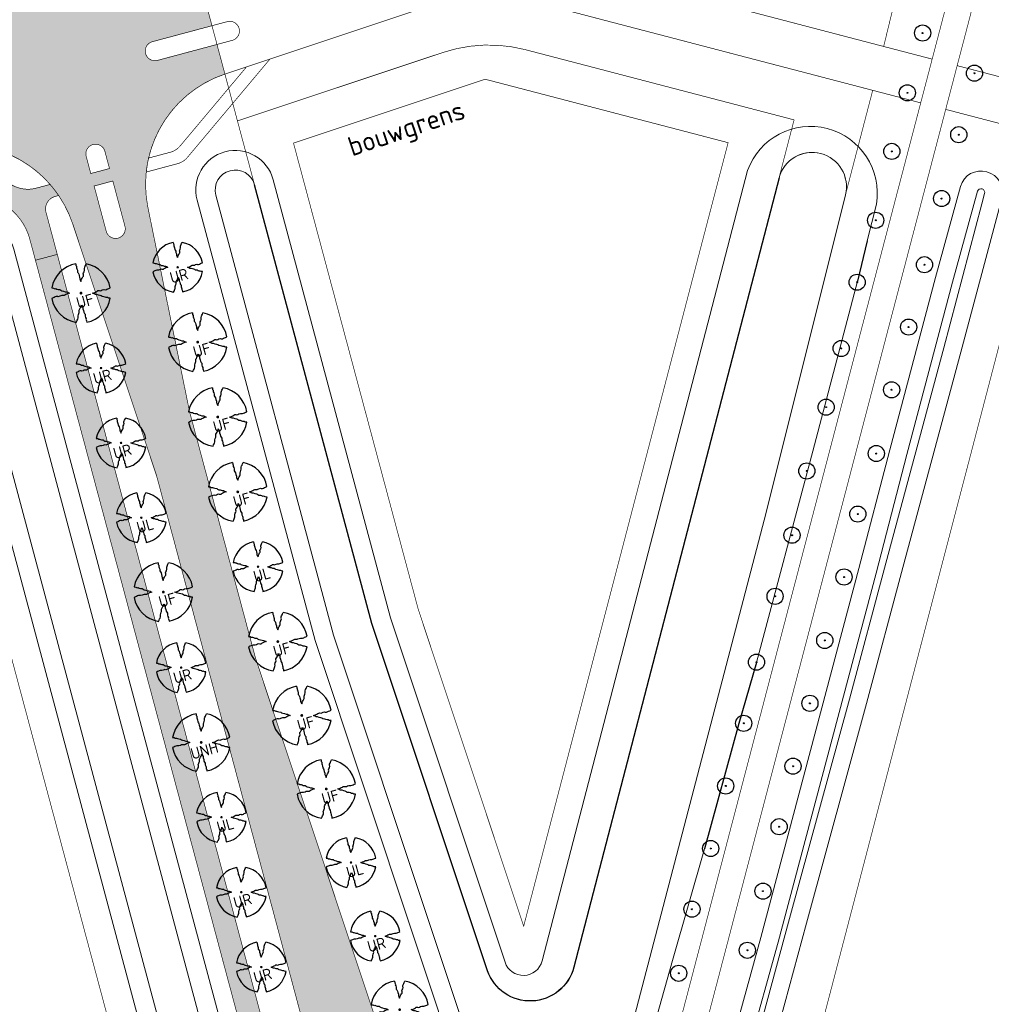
# Model space of a CAD drawing. Header units: metres. Extents: x 102000 to 105000, y 414600 to 420766.
# Tile 121 of 256: x 103241 to 103392, y 418505 to 418658. Entities that reach past the tile are written whole.
import ezdxf
from ezdxf.enums import TextEntityAlignment as Align

# ---------------------------------------------------------------- set-up
doc = ezdxf.new("R2010")
doc.units = ezdxf.units.M
doc.linetypes.add('DGN Style 2', pattern=[10.02903382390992, 6.017420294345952, -4.011613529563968])
doc.layers.get('0').update_dxf_attribs({"color": 8})
for name, color, linetype, lineweight in [('00-Ontwerp DKIV', 8, 'Continuous', 0), ('N-PV-KG-GRENS_BOUWVLAK', 7, 'DGN Style 2', 0), ('N-RO-WH-WATERLIJN', 150, 'Continuous', 18), ('N-WE-GR-BOOM-T35-500', 50, 'Continuous', 35), ('N-WE-GW-TALUDLIJN-G', 90, 'Continuous', 18), ('N-WE-WH-WATERLIJN-G', 150, 'Continuous', 5)]:
    doc.layers.add(name, color=color, linetype=linetype, lineweight=lineweight)
doc.layers.add('N-GV-GR-BOOM_2020-2021-S', color=7, linetype='Continuous', lineweight=25, true_color=0x1f7f00)
doc.layers.add('N-GV-GR-BOOM_2021-2022-S', color=1, linetype='Continuous', lineweight=25, true_color=0xff0000)
doc.styles.add('NLCS-ISO-ANNOTATIEF-T25', font='NLCS-ISO.ttf', dxfattribs={"height": 2.5})
doc.styles.add('NLCS-ISO-M500-T35', font='NLCS-ISO.ttf', dxfattribs={"height": 1.75})

# ---------------------------------------------------------------- blocks, each defined once
blk = doc.blocks.new('N-SGR-BOOM_1E GROOTTE')
at = {"ltscale": 0.1}
h = blk.add_hatch(color=256, dxfattribs=at)
edge = h.paths.add_edge_path()
edge.add_arc((-0.001990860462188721, 0.003386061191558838), 0.15, 0, 360)
at = {"flags": 128}
for points in [[(-0.524, 2.9575), (-0.514, 2.7865), (-0.463, 2.7055), (-0.451, 2.6245), (-0.454, 2.5555), (-0.41, 2.4485), (-0.369, 2.3205), (-0.356, 2.1315), (-0.288, 2.0405), (-0.234, 1.9285), (-0.203, 1.7705), (-0.139, 1.5935), (-0.134, 1.4535), (-0.085, 1.3455), (-0.039, 1.2505), (-0.004, 1.1785), (0.06100000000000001, 1.3985), (0.129, 1.5215), (0.191, 1.6395), (0.24, 1.7205), (0.246, 1.8335), (0.231, 1.9505), (0.258, 2.0405), (0.313, 2.1495), (0.354, 2.2995), (0.34, 2.3615), (0.339, 2.5025), (0.381, 2.6195), (0.426, 2.7135), (0.467, 2.8215), (0.53, 2.9555)], [(-2.958, 0.5175000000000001), (-2.785, 0.5075000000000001), (-2.702, 0.4585), (-2.622, 0.4455), (-2.554, 0.4515), (-2.446, 0.4055), (-2.32, 0.3645), (-2.13, 0.3505), (-2.041, 0.2835), (-1.924, 0.2255), (-1.766, 0.1955), (-1.593, 0.1345), (-1.453, 0.1295), (-1.344, 0.0805), (-1.25, 0.0355), (-1.177, -0.0015), (-1.397, -0.0655), (-1.521, -0.1335), (-1.638, -0.1955), (-1.719, -0.2455), (-1.831, -0.2495), (-1.949, -0.2355), (-2.041, -0.2625), (-2.149, -0.3165), (-2.297, -0.3585), (-2.359, -0.3455), (-2.501, -0.3465), (-2.617, -0.3875), (-2.711, -0.4315), (-2.82, -0.4705), (-2.954, -0.5355)], [(2.952, -0.5145000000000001), (2.779, -0.5045000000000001), (2.697, -0.4545), (2.618, -0.4415), (2.55, -0.4475), (2.439, -0.4015), (2.313, -0.3605), (2.125, -0.3465), (2.034, -0.2805), (1.92, -0.2245), (1.763, -0.1925), (1.588, -0.1305), (1.446, -0.1255), (1.339, -0.0775), (1.244, -0.0305), (1.172, 0.005500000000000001), (1.392, 0.0695), (1.515, 0.1365), (1.632, 0.1995), (1.712, 0.2495), (1.824, 0.2535), (1.944, 0.2385), (2.034, 0.2665), (2.142, 0.3195), (2.292, 0.3635), (2.354, 0.3495), (2.494, 0.3485), (2.612, 0.3885), (2.706, 0.4365), (2.815, 0.4755), (2.95, 0.5385)], [(-0.479, -2.9585), (-0.414, -2.8235), (-0.373, -2.7165), (-0.33, -2.6225), (-0.289, -2.5045), (-0.288, -2.3645), (-0.303, -2.3005), (-0.26, -2.1515), (-0.208, -2.0425), (-0.18, -1.9525), (-0.193, -1.8345), (-0.188, -1.7235), (-0.138, -1.6425), (-0.075, -1.5255), (-0.007, -1.4015), (0.055, -1.1805), (0.093, -1.2535), (0.137, -1.3475), (0.186, -1.4565), (0.192, -1.5955), (0.254, -1.7715), (0.284, -1.9305), (0.34, -2.0425), (0.407, -2.1335), (0.422, -2.3225), (0.463, -2.4495), (0.508, -2.5585), (0.502, -2.6255), (0.516, -2.7085), (0.5650000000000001, -2.7875), (0.5760000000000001, -2.9405)]]:
    blk.add_lwpolyline(points, dxfattribs=at)
for start, end in [(100.0002194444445, 170.1098166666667), (10.29992500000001, 79.79196666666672), (190.3241250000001, 260.8432527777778), (281.0945583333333, 350.0620888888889)]:
    blk.add_arc((-0.001990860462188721, 0.003386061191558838), 2.999994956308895, start, end)

msp = doc.modelspace()

# ---------------------------------------------------------------- hatches: boundary and pattern name
at = {"ltscale": 0.1}
h = msp.add_hatch(color=256, dxfattribs=at)
edge = h.paths.add_edge_path()
edge.add_arc((103381.204, 418655.552), 0.075, 0, 360)
h = msp.add_hatch(color=256, dxfattribs=at)
edge = h.paths.add_edge_path()
edge.add_arc((103389.237, 418649.333), 0.075, 0, 360)
h = msp.add_hatch(color=256, dxfattribs=at)
edge = h.paths.add_edge_path()
edge.add_arc((103378.844, 418646.294), 0.075, 0, 360)
h = msp.add_hatch(color=256, dxfattribs=at)
edge = h.paths.add_edge_path()
edge.add_arc((103386.804, 418639.808), 0.075, 0, 360)
h = msp.add_hatch(color=256, dxfattribs=at)
edge = h.paths.add_edge_path()
edge.add_arc((103376.434, 418637.228), 0.075, 0, 360)
h = msp.add_hatch(color=256, dxfattribs=at)
edge = h.paths.add_edge_path()
edge.add_arc((103384.15, 418629.927), 0.075, 0, 360)
h = msp.add_hatch(color=256, dxfattribs=at)
edge = h.paths.add_edge_path()
edge.add_arc((103373.937, 418626.561), 0.075, 0, 360)
h = msp.add_hatch(color=256, dxfattribs=at)
edge = h.paths.add_edge_path()
edge.add_arc((103381.488, 418619.683), 0.075, 0, 360)
h = msp.add_hatch(color=256, dxfattribs=at)
edge = h.paths.add_edge_path()
edge.add_arc((103371.065, 418616.97), 0.075, 0, 360)
h = msp.add_hatch(color=256, dxfattribs=at)
edge = h.paths.add_edge_path()
edge.add_arc((103379.035, 418610.03), 0.075, 0, 360)
h = msp.add_hatch(color=256, dxfattribs=at)
edge = h.paths.add_edge_path()
edge.add_arc((103368.594, 418606.72), 0.075, 0, 360)
h = msp.add_hatch(color=256, dxfattribs=at)
edge = h.paths.add_edge_path()
edge.add_arc((103376.404, 418600.323), 0.075, 0, 360)
h = msp.add_hatch(color=256, dxfattribs=at)
edge = h.paths.add_edge_path()
edge.add_arc((103366.262, 418597.632), 0.075, 0, 360)
h = msp.add_hatch(color=256, dxfattribs=at)
edge = h.paths.add_edge_path()
edge.add_arc((103374.029, 418590.453), 0.075, 0, 360)
h = msp.add_hatch(color=256, dxfattribs=at)
edge = h.paths.add_edge_path()
edge.add_arc((103363.267, 418587.751), 0.075, 0, 360)
h = msp.add_hatch(color=256, dxfattribs=at)
edge = h.paths.add_edge_path()
edge.add_arc((103371.165, 418581.079), 0.075, 0, 360)
h = msp.add_hatch(color=256, dxfattribs=at)
edge = h.paths.add_edge_path()
edge.add_arc((103360.975, 418577.804), 0.075, 0, 360)
h = msp.add_hatch(color=256, dxfattribs=at)
edge = h.paths.add_edge_path()
edge.add_arc((103369.037, 418571.336), 0.075, 0, 360)
h = msp.add_hatch(color=256, dxfattribs=at)
edge = h.paths.add_edge_path()
edge.add_arc((103358.356, 418568.348), 0.075, 0, 360)
h = msp.add_hatch(color=256, dxfattribs=at)
edge = h.paths.add_edge_path()
edge.add_arc((103366.049, 418561.512), 0.075, 0, 360)
h = msp.add_hatch(color=256, dxfattribs=at)
edge = h.paths.add_edge_path()
edge.add_arc((103355.474, 418558.156), 0.075, 0, 360)
h = msp.add_hatch(color=256, dxfattribs=at)
edge = h.paths.add_edge_path()
edge.add_arc((103363.751, 418551.78), 0.075, 0, 360)
h = msp.add_hatch(color=256, dxfattribs=at)
edge = h.paths.add_edge_path()
edge.add_arc((103353.494, 418548.686), 0.075, 0, 360)
h = msp.add_hatch(color=256, dxfattribs=at)
edge = h.paths.add_edge_path()
edge.add_arc((103361.134, 418542.045), 0.075, 0, 360)
h = msp.add_hatch(color=256, dxfattribs=at)
edge = h.paths.add_edge_path()
edge.add_arc((103350.711, 418538.984), 0.075, 0, 360)
h = msp.add_hatch(color=256, dxfattribs=at)
edge = h.paths.add_edge_path()
edge.add_arc((103358.977, 418532.679), 0.075, 0, 360)
h = msp.add_hatch(color=256, dxfattribs=at)
edge = h.paths.add_edge_path()
edge.add_arc((103348.386, 418529.308), 0.075, 0, 360)
h = msp.add_hatch(color=256, dxfattribs=at)
edge = h.paths.add_edge_path()
edge.add_arc((103356.48, 418522.703), 0.075, 0, 360)
h = msp.add_hatch(color=256, dxfattribs=at)
edge = h.paths.add_edge_path()
edge.add_arc((103345.477, 418519.912), 0.075, 0, 360)
h = msp.add_hatch(color=256, dxfattribs=at)
edge = h.paths.add_edge_path()
edge.add_arc((103354.059, 418513.553), 0.075, 0, 360)
h = msp.add_hatch(color=256, dxfattribs=at)
edge = h.paths.add_edge_path()
edge.add_arc((103343.427, 418509.992), 0.075, 0, 360)
at = {"layer": '00-Ontwerp DKIV', "transparency": 33554623}
h = msp.add_hatch(color=256, dxfattribs=at)
h.dxf.hatch_style = 1
edge = h.paths.add_edge_path()
edge.add_arc((103298.2239364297, 419477.8513539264), 252.0164552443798, 176.5749344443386, 189.9790041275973, ccw=False)
edge.add_line((103046.6576361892, 419492.907591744), (103056.301389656, 419652.8193898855))
edge.add_arc((103065.0630023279, 419652.79844855), 8.76163769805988, 149.2989375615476, 179.8630562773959, ccw=False)
edge.add_line((103057.5293711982, 419657.2717803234), (103041.7191091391, 419658.2227415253))
edge.add_arc((103024.502755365, 419652.9694413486), 18.00000000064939, -3.451139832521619, 16.96874591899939, ccw=False)
edge.add_line((103042.4701122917, 419651.8858892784), (103041.6379008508, 419638.0862386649))
edge.add_arc((103145.1997498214, 419631.8407649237), 103.7500000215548, 176.5488601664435, 183.9859112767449)
edge.add_line((103041.7007031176, 419624.6289804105), (103044.1366540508, 419589.6697274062))
edge.add_arc((102944.3785367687, 419582.7186098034), 99.99999999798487, -3.4511398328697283, 3.985911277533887, ccw=False)
edge.add_line((103044.1971863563, 419576.6988760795), (103037.6551040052, 419468.218691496))
edge.add_arc((103191.1263172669, 419458.9633528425), 153.7500393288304, 176.5488617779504, 189.1053011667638)
edge.add_line((103039.3136561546, 419434.6324975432), (103040.9006254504, 419424.7287544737))
edge.add_line((103040.9006254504, 419424.7287544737), (103041.5467097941, 419420.6993302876))
edge.add_line((103041.5467097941, 419420.6993302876), (103043.5399603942, 419408.2624172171))
edge.add_arc((103191.4029866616, 419431.9602644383), 149.7499999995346, 189.1052995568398, 194.985952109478)
edge.add_line((103046.746095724, 419393.2375785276), (103094.8516475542, 419213.5289813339))
edge.add_line((103094.8516475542, 419213.5289813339), (103101.3022678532, 419181.9707082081))
edge.add_arc((103083.666907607, 419178.3659795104), 18.00000000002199, -47.20717659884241, 11.55232174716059, ccw=False)
edge.add_line((103095.895196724, 419165.1573101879), (103095.9087119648, 419165.1068211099))
edge.add_line((103095.9087119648, 419165.1068211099), (103097.6368019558, 419158.6511706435))
edge.add_line((103097.6368019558, 419158.6511706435), (103097.6480606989, 419158.609111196))
edge.add_line((103097.6480606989, 419158.609111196), (103097.6510261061, 419158.5980332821))
edge.add_line((103097.6510261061, 419158.5980332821), (103099.8244820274, 419159.1798379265))
edge.add_arc((103100.2123716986, 419157.7308584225), 1.500000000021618, -75.01404788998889, 104.98659888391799, ccw=False)
edge.add_line((103100.6002450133, 419156.28187454), (103098.4267727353, 419155.7000655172))
edge.add_line((103098.4267727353, 419155.7000655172), (103098.4329879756, 419155.6768471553))
edge.add_line((103098.4329879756, 419155.6768471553), (103100.1157329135, 419149.3905928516))
edge.add_line((103100.1157329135, 419149.3905928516), (103100.1204740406, 419149.3728813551))
edge.add_arc((103095.5357731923, 419131.9665457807), 17.99999999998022, 18.419582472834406, 75.24385856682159, ccw=False)
edge.add_line((103112.6135985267, 419137.6540656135), (103125.6026156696, 419098.6521504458))
edge.add_line((103125.6026156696, 419098.6521504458), (103163.4536399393, 418957.2515383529))
edge.add_line((103163.4536399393, 418957.2515383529), (103169.9042602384, 418925.6932652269))
edge.add_arc((103152.2688999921, 418922.0885365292), 18.00000000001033, -47.2071765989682, 11.55232174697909, ccw=False)
edge.add_line((103164.4971891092, 418908.8798672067), (103164.5107043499, 418908.8293781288))
edge.add_line((103164.5107043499, 418908.8293781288), (103166.238794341, 418902.3737276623))
edge.add_line((103166.238794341, 418902.3737276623), (103166.2530184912, 418902.320590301))
edge.add_line((103166.2530184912, 418902.320590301), (103168.4264744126, 418902.9023949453))
edge.add_arc((103168.8143640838, 418901.4534154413), 1.500000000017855, -75.01404788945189, 104.9865988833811, ccw=False)
edge.add_line((103169.2022373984, 418900.0044315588), (103167.0287651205, 418899.422622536))
edge.add_line((103167.0287651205, 418899.422622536), (103167.0349803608, 418899.3994041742))
edge.add_line((103167.0349803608, 418899.3994041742), (103168.7177252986, 418893.1131498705))
edge.add_line((103168.7177252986, 418893.1131498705), (103168.7224664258, 418893.0954383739))
edge.add_arc((103164.1377655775, 418875.6891027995), 17.99999999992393, 18.4195824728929, 75.2438585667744, ccw=False)
edge.add_line((103181.2155909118, 418881.3766226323), (103194.2046080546, 418842.3747074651))
edge.add_line((103194.2046080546, 418842.3747074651), (103231.823976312, 418701.8394960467))
edge.add_line((103231.823976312, 418701.8394960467), (103238.2745966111, 418670.281222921))
edge.add_arc((103220.6392363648, 418666.6764942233), 18.00000000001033, -47.2071765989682, 11.55232174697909, ccw=False)
edge.add_line((103232.8675254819, 418653.4678249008), (103232.8810407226, 418653.4173358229))
edge.add_line((103232.8810407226, 418653.4173358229), (103234.6091307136, 418646.9616853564))
edge.add_line((103234.6091307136, 418646.9616853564), (103234.6233548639, 418646.908547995))
edge.add_line((103234.6233548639, 418646.908547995), (103236.7968107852, 418647.4903526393))
edge.add_arc((103237.1847004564, 418646.0413731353), 1.500000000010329, -75.01404789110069, 104.98659888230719, ccw=False)
edge.add_line((103237.572573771, 418644.5923892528), (103235.3991014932, 418644.01058023))
edge.add_line((103235.3991014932, 418644.01058023), (103235.4053167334, 418643.9873618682))
edge.add_line((103235.4053167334, 418643.9873618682), (103237.0880616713, 418637.7011075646))
edge.add_line((103237.0880616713, 418637.7011075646), (103237.0928027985, 418637.683396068))
edge.add_arc((103232.5081019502, 418620.2770604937), 17.99999999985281, 18.41958247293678, 75.2438585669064, ccw=False)
edge.add_line((103249.5859272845, 418625.9645803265), (103262.5749444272, 418586.9626651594))
edge.add_line((103262.5749444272, 418586.9626651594), (103290.1222633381, 418484.0537523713))
edge.add_line((103290.1222633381, 418484.0537523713), (103297.836137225, 418446.292630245))
edge.add_arc((103314.5047993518, 418407.4697220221), 42.24999999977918, 107.02271534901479, 113.23632460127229, ccw=False)
edge.add_line((103302.1360773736, 418447.8686974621), (103301.856304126, 418448.9131974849))
edge.add_line((103301.856304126, 418448.9131974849), (103300.2505772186, 418454.9079872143))
edge.add_arc((103301.6995005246, 418455.2960867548), 1.500000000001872, 14.994587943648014, 194.9948977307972, ccw=False)
edge.add_line((103303.1484259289, 418455.6841784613), (103304.7543138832, 418449.6887874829))
edge.add_line((103304.7543138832, 418449.6887874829), (103305.0272221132, 418448.669917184))
edge.add_line((103305.0272221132, 418448.669917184), (103306.1321855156, 418448.9657008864))
edge.add_arc((103294.4959860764, 418492.4352173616), 44.99999999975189, 284.9859521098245, 289.9286120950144)
edge.add_line((103309.8341939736, 418450.1299058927), (103307.6012664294, 418456.8373155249))
edge.add_line((103307.6012664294, 418456.8373155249), (103302.707958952, 418471.5361434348))
edge.add_arc((103359.6362746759, 418490.4878418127), 60.00000002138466, 198.4128380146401, 213.1251651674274)
edge.add_arc((103359.6362746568, 418490.4878418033), 60.00000000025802, 213.1251651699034, 220.1845762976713)
edge.add_arc((103359.6362746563, 418490.4878418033), 59.99999999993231, 220.1845762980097, 223.7621945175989)
edge.add_arc((103359.6362746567, 418490.4878418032), 60.0000000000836, 223.7621945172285, 284.9859521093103)
edge.add_line((103375.1512072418, 418432.5284865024), (103387.0106692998, 418435.7031034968))
edge.add_line((103387.0106692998, 418435.7031034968), (103385.8938181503, 418439.8814131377))
edge.add_line((103385.8938181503, 418439.8814131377), (103385.8824319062, 418439.8783653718))
edge.add_line((103385.8824319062, 418439.8783653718), (103374.0131983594, 418436.7013171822))
edge.add_arc((103359.5333792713, 418490.796925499), 55.99999999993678, 225.2215921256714, 284.9851210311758, ccw=False)
edge.add_arc((103359.533379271, 418490.796925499), 55.9999999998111, 221.3891326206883, 225.2215921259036, ccw=False)
edge.add_arc((103359.5333792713, 418490.796925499), 56.00000000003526, 198.4128380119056, 221.3891326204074, ccw=False)
edge.add_line((103306.4002846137, 418473.1086736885), (103277.8963273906, 418558.7306714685))
edge.add_line((103277.8963273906, 418558.7306714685), (103267.6561565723, 418596.9850238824))
edge.add_line((103267.6561565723, 418596.9850238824), (103261.2171809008, 418628.5322969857))
edge.add_arc((103278.8535710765, 418632.131983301), 17.99999999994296, 108.50536345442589, 191.5359399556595, ccw=False)
edge.add_line((103273.1404893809, 418649.2012743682), (103271.9134875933, 418653.7850024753))
edge.add_line((103271.9134875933, 418653.7850024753), (103262.688286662, 418651.3155414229))
edge.add_arc((103262.3004151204, 418652.76452578), 1.499999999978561, 104.9855703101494, 284.9858819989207, ccw=False)
edge.add_line((103261.9125514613, 418654.2135122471), (103271.1377409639, 418656.6829702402))
edge.add_line((103271.1377409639, 418656.6829702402), (103270.0380655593, 418660.7910433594))
edge.add_arc((103266.9770112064, 418678.5288545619), 18.00000000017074, 198.4195824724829, 279.79122475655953, ccw=False)
edge.add_line((103249.8991858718, 418672.8413347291), (103236.910168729, 418711.8432498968))
edge.add_line((103236.910168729, 418711.8432498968), (103199.2858201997, 418852.3970661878))
edge.add_line((103199.2858201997, 418852.3970661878), (103192.8468445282, 418883.9443392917))
edge.add_arc((103210.4832347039, 418887.5440256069), 17.99999999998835, 108.50536345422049, 191.5359399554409, ccw=False)
edge.add_line((103204.7701530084, 418904.6133166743), (103203.5431512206, 418909.1970447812))
edge.add_line((103203.5431512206, 418909.1970447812), (103194.3179502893, 418906.7275837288))
edge.add_arc((103193.9300805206, 418908.1765685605), 1.499999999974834, 104.9855002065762, 284.9858118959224, ccw=False)
edge.add_line((103193.5422186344, 418909.6255555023), (103202.7674045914, 418912.0950125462))
edge.add_line((103202.7674045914, 418912.0950125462), (103201.6677291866, 418916.2030856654))
edge.add_arc((103198.6066748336, 418933.9408968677), 18.00000000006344, 198.4195824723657, 279.79122475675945, ccw=False)
edge.add_line((103181.5288494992, 418928.253377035), (103168.5398323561, 418967.2552922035))
edge.add_line((103168.5398323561, 418967.2552922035), (103130.6838278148, 419108.674509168))
edge.add_line((103130.6838278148, 419108.674509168), (103124.244852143, 419140.2217822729))
edge.add_arc((103141.8812423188, 419143.8214685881), 18.00000000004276, 108.5053634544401, 191.5359399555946, ccw=False)
edge.add_line((103136.1681606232, 419160.8907596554), (103134.9411588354, 419165.4744877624))
edge.add_line((103134.9411588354, 419165.4744877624), (103125.7159579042, 419163.00502671))
edge.add_arc((103125.3280881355, 419164.4540115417), 1.499999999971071, 104.9855002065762, 284.9858118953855, ccw=False)
edge.add_line((103124.9402262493, 419165.9029984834), (103134.1654122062, 419168.3724555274))
edge.add_line((103134.1654122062, 419168.3724555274), (103133.0657368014, 419172.4805286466))
edge.add_arc((103130.0046824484, 419190.2183398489), 18.0000000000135, 198.4195824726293, 279.79122475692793, ccw=False)
edge.add_line((103112.926857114, 419184.5308200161), (103099.9378399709, 419223.5327351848))
edge.add_line((103099.9378399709, 419223.5327351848), (103062.996899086, 419361.5335357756))
edge.add_arc((103304.7357101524, 419426.2437337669), 250.2499999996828, 189.1052995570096, 194.9859521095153, ccw=False)
edge.add_line((103057.639066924, 419386.6418221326), (103051.9365311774, 419422.2228681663))
edge.add_line((103051.9365311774, 419422.2228681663), (103051.9234976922, 419422.3041907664))
edge.add_line((103051.9234976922, 419422.3041907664), (103050.0201575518, 419434.1801063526))
edge = h.paths.add_edge_path(flags=16)
edge.add_line((103045.2527020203, 419421.2725162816), (103048.2174958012, 419421.7310650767))
edge.add_line((103048.2174958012, 419421.7310650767), (103048.2175775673, 419421.7305548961))
edge.add_line((103048.2175775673, 419421.7305548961), (103049.278254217, 419415.112449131))
edge.add_arc((103047.7971554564, 419414.8750750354), 1.499999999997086, -170.89470044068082, 9.105299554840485, ccw=False)
edge.add_line((103046.3160566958, 419414.6377009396), (103045.2528414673, 419421.2716461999))
edge.add_line((103045.2528414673, 419421.2716461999), (103045.2527022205, 419421.2725163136))
edge.add_line((103045.2527022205, 419421.2725163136), (103045.2527020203, 419421.2725162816))
edge = h.paths.add_edge_path(flags=16)
edge.add_line((103047.5661013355, 419425.795449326), (103044.6047268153, 419425.3215322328))
edge.add_line((103044.6047268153, 419425.3215322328), (103043.6258169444, 419431.4234868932))
edge.add_arc((103045.106915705, 419431.660860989), 1.500000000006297, 9.105299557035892, 189.1052995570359, ccw=False)
edge.add_line((103046.5880144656, 419431.8982350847), (103047.5662379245, 419425.7945970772))
edge.add_line((103047.5662379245, 419425.7945970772), (103047.5661013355, 419425.795449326))
edge = h.paths.add_edge_path(flags=16)
edge.add_line((103049.3330490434, 419657.7082529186), (103047.3375545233, 419657.8430923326))
edge.add_line((103047.3375545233, 419657.8430923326), (103046.704015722, 419647.3379344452))
edge.add_line((103046.704015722, 419647.3379344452), (103045.7916956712, 419632.2099305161))
edge.add_arc((103145.6221893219, 419626.0611728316), 100.019671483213, 176.4754918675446, 183.9855418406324)
edge.add_line((103045.8444033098, 419619.1093311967), (103047.2812701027, 419598.4883126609))
edge.add_arc((103048.2788512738, 419598.5578239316), 1.000000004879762, 183.9859166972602, 363.9859301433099)
edge.add_line((103049.2764324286, 419598.6273354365), (103047.8486009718, 419619.1186844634))
edge.add_arc((103147.6067182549, 419626.0698021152), 100.0000000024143, 176.54886016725, 183.9859113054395, ccw=False)
edge.add_line((103047.7880686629, 419632.0895358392), (103049.3330490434, 419657.7082529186))
edge = h.paths.add_edge_path(flags=16)
edge.add_line((103109.6293821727, 419178.6266078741), (103106.731408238, 419177.8508842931))
edge.add_line((103106.731408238, 419177.8508842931), (103104.8566930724, 419184.8542845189))
edge.add_arc((103106.3056725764, 419185.2421741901), 1.500000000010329, 14.985952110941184, 194.9865988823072, ccw=False)
edge.add_line((103107.7546564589, 419185.6300475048), (103109.6293821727, 419178.6266078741))
edge = h.paths.add_edge_path(flags=16)
edge.add_line((103110.1465465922, 419176.6946293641), (103110.8576439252, 419174.0381728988))
edge.add_arc((103109.4086596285, 419173.6503011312), 1.499999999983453, -165.0144386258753, 14.985890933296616, ccw=False)
edge.add_line((103107.9596731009, 419173.2624376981), (103107.2485726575, 419175.9189057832))
edge.add_line((103107.2485726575, 419175.9189057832), (103110.1465465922, 419176.6946293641))
edge = h.paths.add_edge_path(flags=16)
edge.add_line((103118.2918829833, 419146.2659798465), (103115.3939090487, 419145.4902562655))
edge.add_line((103115.3939090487, 419145.4902562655), (103114.6828170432, 419148.1466928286))
edge.add_arc((103116.1317965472, 419148.5345824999), 1.500000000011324, 14.985952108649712, 194.9865988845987, ccw=False)
edge.add_line((103117.5807804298, 419148.9224558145), (103118.2918829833, 419146.2659798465))
edge = h.paths.add_edge_path(flags=16)
edge.add_line((103115.9110734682, 419143.5582777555), (103118.8090474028, 419144.3340013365))
edge.add_line((103118.8090474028, 419144.3340013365), (103120.683767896, 419137.3305812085))
edge.add_arc((103119.2347835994, 419136.9427094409), 1.499999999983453, -165.0144386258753, 14.985890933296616, ccw=False)
edge.add_line((103117.7857970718, 419136.5548460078), (103115.9110734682, 419143.5582777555))
edge = h.paths.add_edge_path(flags=16)
edge.add_line((103175.3334006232, 418921.5734413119), (103178.231374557, 418922.3491648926))
edge.add_line((103178.231374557, 418922.3491648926), (103176.3567182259, 418929.3523453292))
edge.add_arc((103174.9077343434, 418928.9644720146), 1.500000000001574, 14.98595210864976, 194.9859521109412)
edge.add_line((103173.4587504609, 418928.5765986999), (103175.3334006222, 418921.5734413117))
edge = h.paths.add_edge_path(flags=16)
edge.add_line((103178.7485389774, 418920.4171863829), (103175.8505650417, 418919.6414628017))
edge.add_line((103175.8505650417, 418919.6414628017), (103176.5617374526, 418916.984725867))
edge.add_arc((103178.010721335, 418917.3725991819), 1.49999999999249, 194.9859521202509, 374.9859521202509)
edge.add_line((103179.4597052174, 418917.7604724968), (103178.7485389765, 418920.4171863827))
edge = h.paths.add_edge_path(flags=16)
edge.add_line((103183.9959014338, 418889.2128132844), (103186.8938753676, 418889.988536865))
edge.add_line((103186.8938753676, 418889.988536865), (103186.1828421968, 418892.6447536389))
edge.add_arc((103184.7338583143, 418892.2568803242), 1.500000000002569, 14.98595211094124, 194.9859521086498)
edge.add_line((103183.2848744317, 418891.8690070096), (103183.9959014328, 418889.2128132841))
edge = h.paths.add_edge_path(flags=16)
edge.add_line((103187.411039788, 418888.0565583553), (103184.5130658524, 418887.2808347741))
edge.add_line((103184.5130658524, 418887.2808347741), (103186.3878614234, 418880.2771341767))
edge.add_arc((103187.8368453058, 418880.6650074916), 1.49999999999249, 194.9859521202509, 374.9859521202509)
edge.add_line((103189.2858291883, 418881.0528808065), (103187.4110397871, 418888.056558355))
edge = h.paths.add_edge_path(flags=16)
edge.add_line((103243.7037369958, 418666.161399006), (103246.6017109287, 418666.9371225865))
edge.add_line((103246.6017109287, 418666.9371225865), (103244.7270973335, 418673.9401433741))
edge.add_arc((103243.278113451, 418673.5522700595), 1.500000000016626, 14.98595211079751, 194.9859521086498)
edge.add_line((103241.8291295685, 418673.1643967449), (103243.703736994, 418666.1613990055))
edge = h.paths.add_edge_path(flags=16)
edge.add_line((103247.11887535, 418665.0051440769), (103244.2209014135, 418664.2294204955))
edge.add_line((103244.2209014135, 418664.2294204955), (103244.9321165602, 418661.5725239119))
edge.add_arc((103246.3811004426, 418661.9603972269), 1.49999999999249, 194.9859521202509, 374.9859521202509)
edge.add_line((103247.830084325, 418662.3482705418), (103247.1188753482, 418665.0051440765))
edge = h.paths.add_edge_path(flags=16)
edge.add_line((103252.3662378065, 418633.8007709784), (103255.2642117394, 418634.5764945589))
edge.add_line((103255.2642117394, 418634.5764945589), (103254.5532213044, 418637.2325516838))
edge.add_arc((103253.1042374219, 418636.8446783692), 1.499999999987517, 14.98595210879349, 194.9859521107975)
edge.add_line((103251.6552535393, 418636.4568050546), (103252.3662378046, 418633.8007709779))
edge = h.paths.add_edge_path(flags=16)
edge.add_line((103255.7813761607, 418632.6445160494), (103252.8834022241, 418631.8687924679))
edge.add_line((103252.8834022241, 418631.8687924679), (103254.758240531, 418624.8649322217))
edge.add_arc((103256.2072244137, 418625.2528055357), 1.499999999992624, 194.9859520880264, 374.9859520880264)
edge.add_line((103257.6562082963, 418625.6406788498), (103255.7813761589, 418632.6445160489))
h = msp.add_hatch(color=256, dxfattribs=at)
h.dxf.hatch_style = 1
edge = h.paths.add_edge_path()
edge.add_line((103232.879928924, 418653.421489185), (103232.8675254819, 418653.4678249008))
edge.add_line((103232.8675254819, 418653.4678249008), (103232.2314457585, 418655.84403701))
edge.add_arc((103237.0613920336, 418657.1369480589), 5.000000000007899, 104.98549641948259, 194.9859521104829, ccw=False)
edge.add_line((103235.7685193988, 418661.9669046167), (103238.1740663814, 418662.6108163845))
edge.add_arc((103220.6392363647, 418666.6764942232), 18.0000000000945, 346.9458991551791, 353.9485091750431)
edge.add_line((103238.5389323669, 418664.7788949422), (103237.6662759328, 418664.5453040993))
edge.add_arc((103237.1491268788, 418666.4772867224), 1.999999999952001, 194.9859521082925, 284.9854964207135, ccw=False)
edge.add_line((103235.2171483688, 418665.9601223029), (103233.4717327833, 418672.4804962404))
edge.add_line((103233.4717327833, 418672.4804962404), (103230.0907703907, 418671.5754585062))
edge.add_line((103230.0907703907, 418671.5754585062), (103230.9697805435, 418668.2917277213))
edge.add_arc((103222.2758772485, 418665.9644878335), 8.999999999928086, -40.02809578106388, 14.985952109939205, ccw=False)
edge.add_line((103229.1674396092, 418660.1760192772), (103222.7613574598, 418652.5491462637))
edge.add_line((103222.7613574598, 418652.5491462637), (103223.3925902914, 418650.1910407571))
edge.add_line((103223.3925902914, 418650.1910407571), (103227.652615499, 418655.2628881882))
edge.add_arc((103228.4183446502, 418654.6197250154), 0.9999999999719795, 14.985952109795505, 139.9719042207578, ccw=False)
edge.add_line((103229.3843339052, 418654.8783072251), (103230.2928990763, 418651.4841673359))
edge.add_line((103230.2928990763, 418651.4841673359), (103230.3048287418, 418651.439601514))
edge.add_line((103230.3048287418, 418651.439601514), (103230.3086949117, 418651.4251586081))
edge.add_line((103230.3086949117, 418651.4251586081), (103231.7199003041, 418646.1532984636))
edge.add_line((103231.7199003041, 418646.1532984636), (103232.5011337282, 418643.2348336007))
edge.add_line((103232.5011337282, 418643.2348336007), (103232.5077070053, 418643.2102777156))
edge.add_line((103232.5077070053, 418643.2102777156), (103233.8395130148, 418638.23503098))
edge.add_line((103233.8395130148, 418638.23503098), (103234.8423249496, 418634.4888121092))
edge.add_arc((103233.8763356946, 418634.2302298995), 1.000000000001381, -110.0000000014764, 14.985952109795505, ccw=False)
edge.add_line((103233.5343155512, 418633.2905372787), (103227.3102119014, 418635.5559257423))
edge.add_line((103227.3102119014, 418635.5559257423), (103227.941444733, 418633.1978202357))
edge.add_line((103227.941444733, 418633.1978202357), (103237.3010417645, 418629.7912055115))
edge.add_arc((103234.2228604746, 418621.3339719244), 8.99999999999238, 14.985952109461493, 69.99999999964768, ccw=False)
edge.add_line((103242.9167637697, 418623.6612118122), (103243.7956275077, 418620.3780279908))
edge.add_line((103243.7956275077, 418620.3780279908), (103247.1765899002, 418621.283065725))
edge.add_line((103247.1765899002, 418621.283065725), (103245.4311424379, 418627.8035587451))
edge.add_arc((103247.3631209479, 418628.3207231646), 2.000000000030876, 104.98549642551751, 194.9859521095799, ccw=False)
edge.add_line((103246.8459718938, 418630.2527057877), (103247.3925298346, 418630.3990072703))
edge.add_arc((103232.5081019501, 418620.2770604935), 18.00000000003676, 34.2171124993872, 41.12120850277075)
edge.add_line((103246.0678620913, 418632.1148349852), (103243.9137789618, 418631.5382345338))
edge.add_arc((103242.6209063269, 418636.3681910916), 5.000000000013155, 194.9859521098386, 284.98549642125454, ccw=False)
edge.add_line((103237.7909600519, 418635.0752800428), (103237.0928027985, 418637.683396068))
edge.add_line((103237.0928027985, 418637.683396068), (103237.0885264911, 418637.6993711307))
edge.add_line((103237.0885264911, 418637.6993711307), (103235.4053167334, 418643.9873618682))
edge.add_line((103235.4053167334, 418643.9873618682), (103234.6233548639, 418646.908547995))
edge.add_line((103234.6233548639, 418646.908547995), (103234.6081853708, 418646.9652168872))
edge.add_line((103234.6081853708, 418646.9652168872), (103232.879928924, 418653.421489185))
h = msp.add_hatch(color=256, dxfattribs=at)
h.dxf.hatch_style = 1
h.paths.add_polyline_path([(103243.7956275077, 418620.3780279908), (103247.1765899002, 418621.283065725), (103291.8958729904, 418454.2246010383), (103288.5149105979, 418453.3195633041)])

# ---------------------------------------------------------------- linework, layer by layer
for p, q in [((103372.618, 418623.392), (103371.11, 418617.138)), ((103355.459, 418558.1), (103352.746, 418548.66)), ((103352.746, 418548.66), (103347.422, 418529.258))]:
    msp.add_line(p, q)
msp.add_lwpolyline([(103358.9702506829, 418633.1530375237), (103327.1883714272, 418510.9339861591, -0.7399036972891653), (103313.8112750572, 418510.3668013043), (103295.9061375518, 418564.1553172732), (103277.7256262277, 418632.0725131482)], format="xyb")
for centre, radius in [((103381.204, 418655.552), 1.25), ((103381.204, 418655.552), 0.02249999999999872), ((103389.237, 418649.333), 1.25), ((103389.237, 418649.333), 0.02249999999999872), ((103378.844, 418646.294), 1.25), ((103378.844, 418646.294), 0.02249999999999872), ((103386.804, 418639.808), 1.25), ((103386.804, 418639.808), 0.02249999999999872), ((103376.434, 418637.228), 1.25), ((103376.434, 418637.228), 0.02249999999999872), ((103384.15, 418629.927), 1.25), ((103384.15, 418629.927), 0.02249999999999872), ((103373.937, 418626.561), 1.25), ((103373.937, 418626.561), 0.02249999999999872), ((103381.488, 418619.683), 1.25), ((103381.488, 418619.683), 0.02249999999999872), ((103371.065, 418616.97), 1.25), ((103371.065, 418616.97), 0.02249999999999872), ((103379.035, 418610.03), 1.25), ((103379.035, 418610.03), 0.02249999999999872), ((103368.594, 418606.72), 1.25), ((103368.594, 418606.72), 0.02249999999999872), ((103376.404, 418600.323), 1.25), ((103376.404, 418600.323), 0.02249999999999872), ((103366.262, 418597.632), 1.25), ((103366.262, 418597.632), 0.02249999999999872), ((103374.029, 418590.453), 1.25), ((103374.029, 418590.453), 0.02249999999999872), ((103363.267, 418587.751), 1.25), ((103363.267, 418587.751), 0.02249999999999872), ((103371.165, 418581.079), 1.25), ((103371.165, 418581.079), 0.02249999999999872), ((103360.975, 418577.804), 1.25), ((103360.975, 418577.804), 0.02249999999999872), ((103369.037, 418571.336), 1.25), ((103369.037, 418571.336), 0.02249999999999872), ((103358.356, 418568.348), 1.25), ((103358.356, 418568.348), 0.02249999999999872), ((103366.049, 418561.512), 1.25), ((103366.049, 418561.512), 0.02249999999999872), ((103355.474, 418558.156), 1.25), ((103355.474, 418558.156), 0.02249999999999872), ((103363.751, 418551.78), 1.25), ((103363.751, 418551.78), 0.02249999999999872), ((103353.494, 418548.686), 1.25), ((103353.494, 418548.686), 0.02249999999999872), ((103361.134, 418542.045), 1.25), ((103361.134, 418542.045), 0.02249999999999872), ((103350.711, 418538.984), 1.25), ((103350.711, 418538.984), 0.02249999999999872), ((103358.977, 418532.679), 1.25), ((103358.977, 418532.679), 0.02249999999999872), ((103348.386, 418529.308), 1.25), ((103348.386, 418529.308), 0.02249999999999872), ((103356.48, 418522.703), 1.25), ((103356.48, 418522.703), 0.02249999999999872), ((103345.477, 418519.912), 1.25), ((103345.477, 418519.912), 0.02249999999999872), ((103354.059, 418513.553), 1.25), ((103354.059, 418513.553), 0.02249999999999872), ((103343.427, 418509.992), 1.25), ((103343.427, 418509.992), 0.02249999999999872)]:
    msp.add_circle(centre, radius)
at = {"ltscale": 0.1}
for centre in [(103381.204, 418655.552), (103389.237, 418649.333), (103378.844, 418646.294), (103386.804, 418639.808), (103376.434, 418637.228), (103384.15, 418629.927), (103373.937, 418626.561), (103381.488, 418619.683), (103371.065, 418616.97), (103379.035, 418610.03), (103368.594, 418606.72), (103376.404, 418600.323), (103366.262, 418597.632), (103374.029, 418590.453), (103363.267, 418587.751), (103371.165, 418581.079), (103360.975, 418577.804), (103369.037, 418571.336), (103358.356, 418568.348), (103366.049, 418561.512), (103355.474, 418558.156), (103363.751, 418551.78), (103353.494, 418548.686), (103361.134, 418542.045), (103350.711, 418538.984), (103358.977, 418532.679), (103348.386, 418529.308), (103356.48, 418522.703), (103345.477, 418519.912), (103354.059, 418513.553), (103343.427, 418509.992)]:
    msp.add_circle(centre, 0.075, dxfattribs=at)
at = {"layer": '00-Ontwerp DKIV', "transparency": 33554687, "const_width": 0.1}
msp.add_lwpolyline([(103542.8741663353, 419263.7331548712), (103518.1698076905, 419169.1067135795), (103516.4015677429, 419162.3337284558), (103487.9379117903, 419053.3078473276), (103450.4755410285, 418910.2973190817), (103448.7017042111, 418903.5257951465), (103446.7011783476, 418895.8888983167), (103382.6855836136, 418651.5129068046), (103380.9117467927, 418644.7413828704), (103343.9111789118, 418503.493761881), (103337.6675865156, 418481.4101666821), (103337.6675865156, 418481.4101666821), (103341.6260812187, 418480.3828073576), (103347.7806198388, 418502.4801411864), (103384.7820253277, 418643.7309596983), (103386.5558621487, 418650.5024836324), (103450.5706192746, 418894.8752776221), (103452.5719827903, 418902.5153719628), (103454.3458196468, 418909.2868958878), (103491.8074845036, 419052.2947260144), (103520.2718449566, 419161.3233056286), (103522.0400849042, 419168.0962907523), (103546.7444435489, 419262.7227320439)], dxfattribs=at)
for points in [[(103382.6855836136, 418651.5129068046), (103375.1729051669, 418653.4742603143), (103379.1974725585, 418669.9806656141), (103381.152003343, 418677.996999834), (103388.176003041, 418704.773998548), (103392.468999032, 418720.94199643), (103403.311000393, 418760.434001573), (103407.241996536, 418775.096001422), (103408.90500236, 418781.677001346), (103411.486002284, 418789.54599764), (103414.1642920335, 418800), (103416.643002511, 418809.674996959), (103419.296999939, 418819.563999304), (103421.573000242, 418827.8900033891), (103437.4589020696, 418888.2375703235), (103441.9475537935, 418905.2891178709), (103448.7017042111, 418903.5257951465), (103446.7011783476, 418895.8888983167), (103382.6855836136, 418651.5129068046)], [(103283.7661793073, 418638.5110482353), (103303.0984073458, 418566.2913677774), (103319.4142696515, 418517.2807439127), (103351.0813290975, 418638.5767947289), (103313.4575547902, 418648.3993263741)], [(103354.2447391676, 418458.5321625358), (103398.0482268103, 418626.3150307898), (103504.3685389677, 418598.557724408), (103468.516821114, 418489.1208277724), (103354.2446213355, 418458.5317111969)], [(102986.5516704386, 418339.8676814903), (102976.2871692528, 418400.6327118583), (102967.6163258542, 418447.8695928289), (102961.5511487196, 418479.7903984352), (102958.4088385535, 418494.7428805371), (103001.9298491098, 418503.8889549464), (102986.5480849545, 418561.3508310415), (103195.8334082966, 418617.3736709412), (103222.9306401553, 418622.9124389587), (103272.7711913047, 418436.7223800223), (103253.8957612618, 418431.6696836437), (103258.445012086, 418414.6749823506), (103227.3928616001, 418404.3375988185)], [(103243.7956275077, 418620.3780279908), (103247.1765899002, 418621.283065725), (103291.8958729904, 418454.2246010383), (103288.5149105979, 418453.3195633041)]]:
    msp.add_lwpolyline(points, close=True, dxfattribs=at)
for points in [[(103306.4694890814, 418668.2290745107, -0.1147493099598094), (103320.0555414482, 418667.8638865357), (103375.1729051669, 418653.4742603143), (103379.1893367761, 418669.9826492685, -0.4189722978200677), (103372.5789547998, 418666.0369228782), (103372.5870584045, 418666.0348072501), (103372.5789547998, 418666.0369228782, -0.4139304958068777), (103368.7168353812, 418672.6208172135), (103366.3524461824, 418663.5284220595), (103322.0893545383, 418675.084296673), (103321.9500842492, 418675.1206563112, 0.1147493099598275), (103304.9675187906, 418675.5771412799), (103268.0974137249, 418668.04076414), (103268.895359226, 418665.059867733), (103276.8321717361, 418662.1711042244), (103306.4694890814, 418668.2290745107, -0.1147493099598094)], [(103273.140489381, 418649.2012743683, -0.0003742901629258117), (103273.1660512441, 418649.2098086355), (103276.4895799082, 418650.3166612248), (103280.1131137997, 418651.5234261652), (103304.5471592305, 418659.6608274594, -0.1452218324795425), (103321.6045301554, 418660.2248643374), (103380.9117467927, 418644.7413828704), (103382.6855836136, 418651.5129068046), (103320.0555414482, 418667.8638865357, 0.1147493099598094), (103306.4694890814, 418668.2290745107), (103276.8321717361, 418662.1711042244), (103273.0875305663, 418661.4056866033), (103270.5817700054, 418660.8935004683, -0.007684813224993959), (103270.0380655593, 418660.7910433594), (103271.137740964, 418656.6829702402), (103273.5043982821, 418657.3164922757, -1.000005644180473), (103274.2801612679, 418654.4185288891), (103271.9134875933, 418653.7850024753), (103273.140489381, 418649.2012743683, -0.0003742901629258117)], [(103306.9169591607, 418652.5450669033, -0.145221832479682), (103319.7099873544, 418652.9680945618), (103361.299479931, 418642.1102230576), (103358.9702506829, 418633.1530375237, -0.4144966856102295), (103365.3774489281, 418636.9115068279), (103365.4928140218, 418636.8813881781, -0.412589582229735), (103369.2536520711, 418630.5036709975), (103373.4774403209, 418646.6822756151), (103321.6045301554, 418660.2248643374, 0.1452218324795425), (103304.5471592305, 418659.6608274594), (103280.1147702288, 418651.5184524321), (103274.3556399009, 418644.6618192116), (103275.083338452, 418641.9433453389), (103282.4584366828, 418644.3995138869), (103282.4979023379, 418644.4126573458), (103306.9169591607, 418652.5450669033, -0.145221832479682)], [(103271.137740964, 418656.6829702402), (103271.9134875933, 418653.7850024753), (103274.2801612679, 418654.4185288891, 1.000005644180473), (103273.5043982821, 418657.3164922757), (103271.137740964, 418656.6829702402)], [(103319.7099873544, 418652.9680945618, 0.145221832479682), (103306.9169591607, 418652.5450669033), (103282.4979023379, 418644.4126573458), (103282.4584366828, 418644.3995138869), (103275.083338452, 418641.9433453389), (103276.3287713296, 418637.2907639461), (103277.6872544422, 418632.2158591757), (103277.7256262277, 418632.0725131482), (103287.3368418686, 418596.1677575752), (103295.9061375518, 418564.1553172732), (103295.9126783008, 418564.1356670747), (103297.2279266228, 418560.1843014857), (103297.2335647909, 418560.1673628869), (103297.239223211, 418560.1503634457), (103297.2505400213, 418560.1163646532), (103305.4849182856, 418535.3780408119), (103313.7720435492, 418510.4846474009), (103313.8112750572, 418510.3668013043, 0.7400125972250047), (103327.1878755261, 418510.9320791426), (103327.1883714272, 418510.9339861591), (103358.9702506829, 418633.1530375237), (103361.299479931, 418642.1102230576), (103319.7099873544, 418652.9680945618, 0.145221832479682)], [(103273.140489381, 418649.2012743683), (103273.7244070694, 418647.0199247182), (103276.4906796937, 418650.3133589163), (103273.1660512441, 418649.2098086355, 0.0003742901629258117), (103273.140489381, 418649.2012743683)], [(103273.140489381, 418649.2012743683, 0.2606775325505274), (103261.3186167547, 418636.1971249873), (103264.6821932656, 418637.0974800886, 0.1538540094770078), (103266.2036571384, 418638.0659645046), (103273.7244070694, 418647.0199247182), (103273.140489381, 418649.2012743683, 0.2606775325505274)], [(103261.3186167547, 418636.1971249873, 0.03056374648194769), (103260.9538202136, 418634.0290650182), (103265.8082421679, 418635.3284864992, 0.1538540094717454), (103267.3297060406, 418636.2969709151), (103274.355639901, 418644.6618192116), (103273.7244070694, 418647.0199247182), (103266.2036571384, 418638.0659645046, -0.1538540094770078), (103264.6821932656, 418637.0974800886), (103261.3186167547, 418636.1971249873, 0.03056374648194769)], [(103246.0678620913, 418632.1148349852, 0.1499981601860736), (103237.0928027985, 418637.683396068), (103237.7909600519, 418635.0752800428, 0.4142112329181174), (103243.9137789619, 418631.5382345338), (103246.0678620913, 418632.1148349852, 0.1499981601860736)], [(103252.3662378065, 418633.8007709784), (103255.2642117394, 418634.5764945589), (103254.5532213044, 418637.2325516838, 1), (103251.6552535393, 418636.4568050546), (103252.3662378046, 418633.8007709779)], [(103255.7813761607, 418632.6445160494), (103252.8834022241, 418631.8687924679), (103254.758240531, 418624.8649322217, 1), (103257.6562082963, 418625.6406788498), (103255.7813761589, 418632.6445160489)], [(103249.5859272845, 418625.9645803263, 0.06903910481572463), (103247.3925298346, 418630.3990072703), (103246.8459718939, 418630.2527057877, 0.4142158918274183), (103245.4311424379, 418627.8035587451), (103247.1765899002, 418621.283065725), (103291.8958729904, 418454.2246010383), (103293.8210007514, 418447.0328737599, 0.4667692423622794), (103296.6005191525, 418445.7384984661, -0.008013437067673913), (103297.836137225, 418446.2926302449), (103290.1222633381, 418484.0537523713), (103262.5749444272, 418586.9626651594), (103249.5859272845, 418625.9645803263, 0.06903910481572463)]]:
    msp.add_lwpolyline(points, format="xyb", close=True, dxfattribs=at)
at = {"layer": '00-Ontwerp DKIV', "transparency": 33554687, "const_width": 0.1, "flags": 128}
for points in [[(103238.2745966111, 418670.281222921, -0.2621562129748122), (103232.8675254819, 418653.4678249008), (103232.8810407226, 418653.4173358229), (103234.6091307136, 418646.9616853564), (103234.6233548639, 418646.908547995), (103236.7968107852, 418647.4903526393, -1.000005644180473), (103237.572573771, 418644.5923892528), (103235.3991014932, 418644.01058023), (103235.4053167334, 418643.9873618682), (103237.0880616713, 418637.7011075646), (103237.0928027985, 418637.683396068, -0.2531516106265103), (103249.5859272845, 418625.9645803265), (103262.5749444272, 418586.9626651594), (103290.1222633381, 418484.0537523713)], [(103306.4002846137, 418473.1086736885), (103277.8963273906, 418558.7306714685), (103267.6561565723, 418596.9850238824), (103261.2171809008, 418628.5322969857, -0.3790186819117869), (103273.1404893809, 418649.2012743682), (103271.9134875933, 418653.7850024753), (103262.688286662, 418651.3155414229, -1.000002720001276), (103261.9125514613, 418654.2135122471), (103271.1377409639, 418656.6829702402), (103270.0380655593, 418660.7910433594, -0.370762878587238)], [(103319.7099873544, 418652.9680945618, 0.145221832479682), (103306.9169591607, 418652.5450669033), (103282.4979023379, 418644.4126573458), (103282.4584366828, 418644.3995138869), (103275.083338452, 418641.9433453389), (103275.083338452, 418641.9433453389), (103276.3287713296, 418637.2907639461), (103277.6872544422, 418632.2158591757), (103277.7256262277, 418632.0725131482), (103287.3368418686, 418596.1677575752), (103287.3368418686, 418596.1677575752), (103295.9061375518, 418564.1553172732), (103295.9126783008, 418564.1356670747), (103297.2279266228, 418560.1843014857), (103297.2335647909, 418560.1673628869), (103297.2335647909, 418560.1673628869), (103297.239223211, 418560.1503634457), (103297.2505400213, 418560.1163646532), (103305.4849183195, 418535.3780407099), (103305.4849182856, 418535.3780408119), (103313.7720435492, 418510.4846474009), (103313.8112750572, 418510.3668013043, 0.7400125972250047), (103327.1878755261, 418510.9320791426), (103327.1883714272, 418510.9339861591), (103358.9702506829, 418633.1530375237), (103361.299479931, 418642.1102230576), (103361.299479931, 418642.1102230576), (103319.7099873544, 418652.9680945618)]]:
    msp.add_lwpolyline(points, format="xyb", dxfattribs=at)
at = {"layer": '00-Ontwerp DKIV', "transparency": 33554687, "const_width": 0.1}
for points in [[(103532.4487183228, 418655.3683947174), (103525.0542365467, 418631.9981003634, -0.3993344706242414), (103503.3458826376, 418620.0118246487), (103394.5882912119, 418648.4054375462), (103386.5558621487, 418650.5024836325), (103384.7820253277, 418643.7309596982), (103392.5020266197, 418641.7154799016), (103513.5295712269, 418610.1185200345, 0.3993344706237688), (103528.0018071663, 418618.1093705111)], [(103237.3010417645, 418629.7912055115, -0.2447634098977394), (103242.9167637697, 418623.6612118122), (103243.7956275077, 418620.3780279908), (103247.1765899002, 418621.283065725), (103245.4311424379, 418627.8035587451, -0.4142158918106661), (103246.8459718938, 418630.2527057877), (103247.3925298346, 418630.3990072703, 0.03013391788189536), (103246.0678620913, 418632.1148349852), (103243.9137789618, 418631.5382345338, -0.4142112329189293), (103237.7909600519, 418635.0752800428)]]:
    msp.add_lwpolyline(points, format="xyb", dxfattribs=at)
at = {"layer": 'N-RO-WH-WATERLIJN', "color": 8, "transparency": 33554687}
msp.add_lwpolyline([(103237.540466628, 418621.3155161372, 1.000265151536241), (103231.5517644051, 418619.710697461), (103231.57828643, 418619.6116187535), (103254.7440587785, 418533.0709120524), (103278.0298389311, 418446.081890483, 1.000007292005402), (103284.0189795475, 418447.6850731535)], format="xyb", close=True, dxfattribs=at)
at = {"layer": 'N-WE-GW-TALUDLIJN-G', "color": 8, "transparency": 33554687, "flags": 128}
for points in [[(103374.0501402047, 418629.0782400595), (103374.0501402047, 418629.0782400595), (103372.617996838, 418623.392000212), (103371.110001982, 418617.138002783), (103364.21399688, 418590.820002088), (103355.458999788, 418558.100002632), (103352.745997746, 418548.659998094), (103347.421998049, 418529.258001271), (103342.447003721, 418511.98299938), (103335.9402106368, 418488.8083209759), (103333.4724071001, 418479.778242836, -0.03368075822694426), (103328.9382307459, 418469.2913829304, -0.6984863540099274), (103317.6765113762, 418469.6294817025), (103287.0955657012, 418561.4904693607), (103268.838517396, 418629.6935855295, -0.999998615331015), (103280.6235906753, 418632.8482721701), (103298.7862643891, 418564.9977125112), (103316.5249291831, 418511.7131841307, 0.746808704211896), (103322.2747839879, 418511.9057578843), (103354.0954153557, 418634.2738327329), (103354.0954153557, 418634.2738327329, -0.9112745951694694), (103374.0501402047, 418629.0782400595), (103374.0501402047, 418629.0782400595)], [(103275.1318620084, 418445.3061780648, 1.000005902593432), (103286.91694954, 418448.4608114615), (103240.4384372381, 418622.0912521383, 1.000190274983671), (103228.6539689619, 418618.9343070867), (103275.131862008, 418445.3061780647)]]:
    msp.add_lwpolyline(points, format="xyb", close=True, dxfattribs=at)
msp.add_lwpolyline([(103357.8635948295, 418497.9199693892), (103363.2373353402, 418517.7342930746), (103372.5370617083, 418551.7305931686), (103378.1413394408, 418572.7904083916), (103387.1305449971, 418606.1261593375), (103393.0398693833, 418628.3831126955), (103393.4628232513, 418629.996041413, 0.9910629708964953), (103387.0660389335, 418631.8052098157), (103383.1799420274, 418617.6814822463), (103376.1251638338, 418591.0174420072), (103371.3365149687, 418572.6417631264), (103356.1646529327, 418515.5291049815), (103351.7662141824, 418499.6040415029)], format="xyb", dxfattribs=at)
at = {"layer": 'N-WE-WH-WATERLIJN-G', "color": 8}
msp.add_lwpolyline([(103356.98, 418581.35), (103369.2536520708, 418630.503670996, 0.9865723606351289), (103358.9702506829, 418633.1530375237), (103327.1883714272, 418510.9339861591, -0.7468087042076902), (103313.7720435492, 418510.4846474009), (103295.9061375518, 418564.1553172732), (103277.7256262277, 418632.0725131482, 0.9916852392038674), (103271.736485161, 418630.4693321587), (103289.9703276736, 418562.3529062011), (103320.5229271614, 418470.5770666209, 0.7078339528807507), (103326.1808504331, 418470.4780256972), (103328.6267238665, 418475.649713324), (103330.6802542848, 418480.8754587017), (103356.98, 418581.35)], format="xyb", close=True, dxfattribs=at)
at = {"layer": 'N-WE-WH-WATERLIJN-G', "color": 8, "flags": 128}
msp.add_lwpolyline([(103355.0601525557, 418498.089205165), (103360.583997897, 418518.457002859), (103369.882001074, 418552.447003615), (103375.484996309, 418573.501999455), (103384.473998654, 418606.836996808), (103390.3808747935, 418629.084729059), (103390.8077843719, 418630.7127428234, 0.9869552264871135), (103389.7092058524, 418631.0455078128), (103389.7092058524, 418631.0455078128), (103385.835000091, 418616.964997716), (103378.784996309, 418590.319002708), (103373.996001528, 418571.94199643), (103358.819002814, 418514.810001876), (103354.2506421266, 418498.2697160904, 0.955433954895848), (103355.0602470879, 418498.0891795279)], format="xyb", dxfattribs=at)

# ---------------------------------------------------------------- block references
at = {"layer": 'N-GV-GR-BOOM_2020-2021-S', "transparency": 33554687}
for p, xscale, yscale, zscale in [((103265.8265939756, 418619.2838812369), 1.3, 1.3, 1.3), ((103250.8544739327, 418615.2876940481), 1.533157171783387, 1.533157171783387, 1.533157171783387), ((103268.9299447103, 418607.6998717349), 1.533157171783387, 1.533157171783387, 1.533157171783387), ((103253.9566356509, 418603.6839561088), 1.3, 1.3, 1.3), ((103272.0325820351, 418596.1040251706), 1.533157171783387, 1.533157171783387, 1.533157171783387), ((103257.0597485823, 418592.0960009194), 1.3, 1.3, 1.3), ((103275.1354571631, 418584.5121242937), 1.533157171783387, 1.533157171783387, 1.533157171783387), ((103260.1973204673, 418580.5133878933), 1.3, 1.3, 1.3), ((103278.2727912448, 418572.9255655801), 1.3, 1.3, 1.3), ((103263.60708781, 418569.003637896), 1.533157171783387, 1.533157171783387, 1.533157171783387), ((103281.3414452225, 418561.3322682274), 1.533157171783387, 1.533157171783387, 1.533157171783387), ((103266.3681361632, 418557.3163526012), 1.3, 1.3, 1.3), ((103285.0526672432, 418549.8993252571), 1.533157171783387, 1.533157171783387, 1.533157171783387), ((103269.4710112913, 418545.7244517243), 1.5, 1.5, 1.5), ((103288.8431668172, 418538.5175818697), 1.533157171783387, 1.533157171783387, 1.533157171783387), ((103272.6085831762, 418534.1418386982), 1.3, 1.3, 1.3), ((103292.6676497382, 418527.1332892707), 1.3, 1.3, 1.3), ((103275.6767615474, 418522.5406499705), 1.3, 1.3, 1.3)]:
    msp.add_blockref('N-SGR-BOOM_1E GROOTTE', p, dxfattribs=dict(at, xscale=xscale, yscale=yscale, zscale=zscale))
at = {"layer": 'N-GV-GR-BOOM_2021-2022-S', "transparency": 33554687}
for p, xscale, yscale, zscale in [((103296.4232147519, 418515.7383123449), 1.3, 1.3, 1.3), ((103278.7796366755, 418510.9487490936), 1.3, 1.3, 1.3), ((103300.2134765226, 418504.3526232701), 1.5, 1.5, 1.5)]:
    msp.add_blockref('N-SGR-BOOM_1E GROOTTE', p, dxfattribs=dict(at, xscale=xscale, yscale=yscale, zscale=zscale))

# ---------------------------------------------------------------- texts
at = {"layer": 'N-PV-KG-GRENS_BOUWVLAK', "transparency": 33554687, "style": 'NLCS-ISO-ANNOTATIEF-T25'}
msp.add_text('bouwgrens', height=3, rotation=18.53160462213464, dxfattribs=at).set_placement((103301.9855654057, 418638.5553814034), align=Align.BOTTOM_CENTER)
at = {"layer": 'N-WE-GR-BOOM-T35-500', "style": 'NLCS-ISO-M500-T35'}
for s, p in [('UR', (103264.8987283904, 418616.7431619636)), ('UF', (103250.4205711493, 418612.8539977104)), ('UF', (103268.4960419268, 418605.2661753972)), ('UR', (103253.0287700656, 418601.1432368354)), ('UF', (103271.5986792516, 418593.6703288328)), ('UR', (103256.131882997, 418589.555281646)), ('UF', (103274.7015543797, 418582.0784279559)), ('UL', (103259.7634176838, 418578.0796915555)), ('UL', (103277.8388884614, 418570.4918692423)), ('UF', (103263.1731850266, 418566.5699415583)), ('UF', (103280.9075424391, 418558.8985718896)), ('UR', (103265.4402705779, 418554.7756333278)), ('UF', (103284.6187644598, 418547.4656289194)), ('UNH', (103268.1266476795, 418543.0481328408)), ('UF', (103288.4092640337, 418536.083885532)), ('UL', (103272.1746803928, 418531.7081423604)), ('UL', (103292.2337469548, 418524.6995929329)), ('UR', (103274.7488959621, 418519.9999306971)), ('UR', (103295.4953491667, 418513.1975930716)), ('UR', (103277.8517710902, 418508.4080298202))]:
    msp.add_text(s, height=1.75, rotation=15.46, dxfattribs=at).set_placement(p)

doc.saveas('drawing.dxf')
